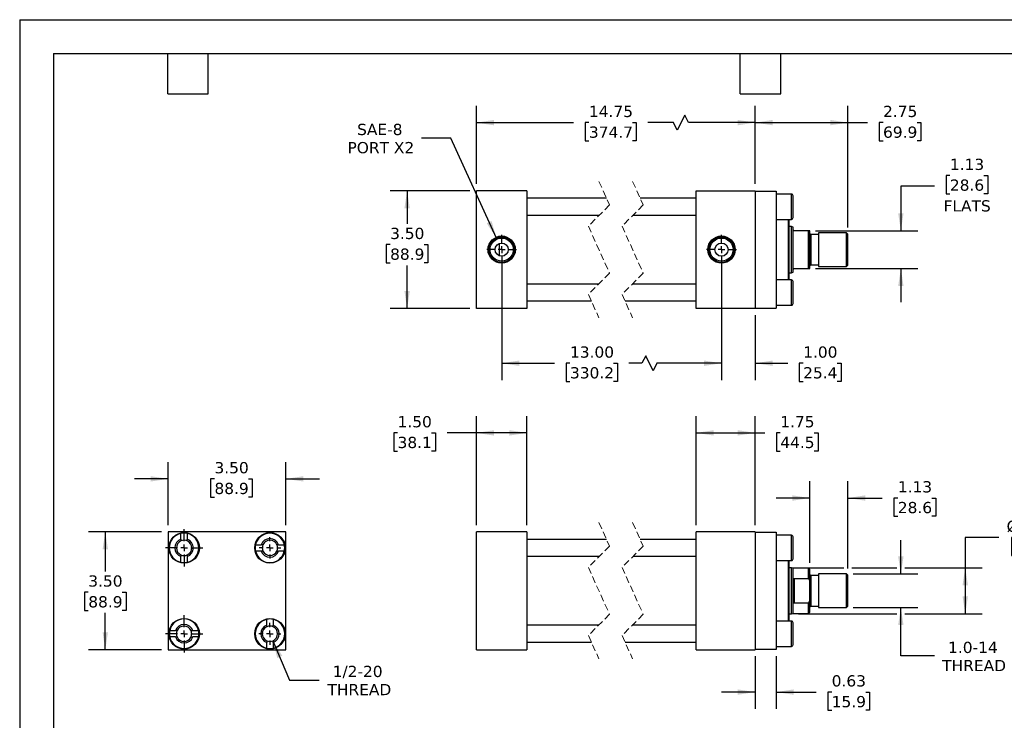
# Model space of a CAD drawing. Header units: inches. Extents: x 0 to 44, y 0 to 34.
# Tile 2 of 3: x 0 to 29.2, y 13.2 to 34. Entities that reach past the tile are written whole.
import ezdxf

# ---------------------------------------------------------------- set-up
doc = ezdxf.new("R2010")
doc.units = ezdxf.units.IN
doc.header["$LTSCALE"] = 4
doc.header["$MEASUREMENT"] = 0
for name, pattern in [('SLD-Center', [0.75, 0.6, -0.05, 0.05, -0.05]), ('SLD-Dashed', [0.075, 0.05, -0.025]), ('SLD-Solid', [0])]:
    doc.linetypes.add(name, pattern=pattern)
doc.layers.add('CENTER', color=40, linetype='SLD-Center')
doc.layers.add('DIMENSIONS', color=140, linetype='SLD-Solid', lineweight=25)
doc.layers.add('TEXT', color=140, linetype='SLD-Solid', lineweight=25)
doc.styles.add('SLDTEXTSTYLE0', font='VERDANA.TTF')
doc.dimstyles.new('SLDDIMSTYLE0', dxfattribs={"dimtxt": 0.339844, "dimasz": 0.52, "dimexe": 0, "dimexo": 0.0625, "dimgap": 0.084961, "dimtad": 0, "dimtih": 1, "dimtoh": 1, "dimrnd": 1e-09, "dimzin": 4, "dimdsep": 46, "dimtxsty": 'SLDTEXTSTYLE0', "dimsah": 1, "dimcen": 0.09, "dimadec": 0, "dimazin": 1, "dimtfac": 1, "dimtofl": 0, "dimtmove": 0, "dimatfit": 3, "dimfxl": 0, "dimfrac": 2, "dimtolj": 1, "dimtzin": 12, "dimarcsym": 0})
doc.dimstyles.new('SLDDIMSTYLE1', dxfattribs={"dimtxt": 0.339844, "dimasz": 0.52, "dimexe": 0, "dimexo": 0.0625, "dimgap": 0.084961, "dimtad": 0, "dimtih": 1, "dimtoh": 1, "dimrnd": 1e-09, "dimzin": 12, "dimdsep": 46, "dimtxsty": 'SLDTEXTSTYLE0', "dimsah": 1, "dimcen": 0.09, "dimadec": 0, "dimazin": 3, "dimtfac": 1, "dimtofl": 0, "dimtmove": 0, "dimatfit": 3, "dimfxl": 0, "dimfrac": 2, "dimtolj": 1, "dimtzin": 12, "dimarcsym": 0})
doc.dimstyles.new('SLDDIMSTYLE2', dxfattribs={"dimtxt": 0.339844, "dimasz": 0.52, "dimexe": 0, "dimexo": 0.0625, "dimgap": 0.084961, "dimtad": 0, "dimtih": 1, "dimtoh": 1, "dimrnd": 1e-09, "dimzin": 12, "dimdsep": 46, "dimtxsty": 'SLDTEXTSTYLE0', "dimsah": 1, "dimcen": 0.09, "dimadec": 0, "dimazin": 3, "dimtfac": 1, "dimtmove": 0, "dimatfit": 0, "dimfxl": 0, "dimfrac": 2, "dimtolj": 1, "dimtzin": 12, "dimarcsym": 0})
doc.dimstyles.new('SLDDIMSTYLE3', dxfattribs={"dimtxt": 0.339844, "dimasz": 0.52, "dimexe": 0, "dimexo": 0.0625, "dimgap": 0.084961, "dimtad": 0, "dimtih": 1, "dimtoh": 1, "dimrnd": 1e-09, "dimdsep": 46, "dimtxsty": 'SLDTEXTSTYLE0', "dimsah": 1, "dimcen": 0.09, "dimadec": 0, "dimazin": 2, "dimtfac": 1, "dimtmove": 0, "dimatfit": 0, "dimfxl": 0, "dimfrac": 2, "dimtolj": 1, "dimtzin": 12, "dimarcsym": 0})
doc.dimstyles.new('SLDDIMSTYLE4', dxfattribs={"dimtxt": 0.339844, "dimasz": 0.52, "dimexe": 0, "dimexo": 0.0625, "dimgap": 0.084961, "dimtad": 0, "dimtih": 1, "dimtoh": 1, "dimrnd": 1e-09, "dimzin": 4, "dimdsep": 46, "dimtxsty": 'SLDTEXTSTYLE0', "dimsah": 1, "dimcen": 0.09, "dimadec": 0, "dimazin": 1, "dimtfac": 1, "dimtmove": 0, "dimatfit": 0, "dimfxl": 0, "dimfrac": 2, "dimtolj": 1, "dimtzin": 12, "dimarcsym": 0})
doc.dimstyles.new('SLDDIMSTYLE5', dxfattribs={"dimtxt": 0.339844, "dimasz": 0.52, "dimexe": 0, "dimexo": 0.0625, "dimgap": 0.084961, "dimtad": 0, "dimtih": 1, "dimtoh": 1, "dimrnd": 1e-09, "dimzin": 12, "dimdsep": 46, "dimtxsty": 'SLDTEXTSTYLE0', "dimsah": 1, "dimcen": 0, "dimadec": 0, "dimazin": 3, "dimtfac": 1, "dimtofl": 0, "dimtmove": 0, "dimatfit": 3, "dimfxl": 0, "dimfrac": 2, "dimtolj": 1, "dimtzin": 12, "dimarcsym": 0})
doc.dimstyles.new('SLDDIMSTYLE6', dxfattribs={"dimtxt": 0.339844, "dimasz": 0.52, "dimexe": 0, "dimexo": 0.0625, "dimgap": 0.084961, "dimtad": 0, "dimtih": 1, "dimtoh": 1, "dimrnd": 1e-09, "dimzin": 12, "dimdsep": 46, "dimtxsty": 'SLDTEXTSTYLE0', "dimsah": 1, "dimcen": 0, "dimadec": 0, "dimazin": 3, "dimtfac": 1, "dimtofl": 0, "dimtmove": 0, "dimatfit": 3, "dimfxl": 0, "dimfrac": 2, "dimtolj": 1, "dimtzin": 12, "dimarcsym": 0})

# ---------------------------------------------------------------- blocks, each defined once
blk = doc.blocks.new('_D')
at = {"layer": 'DIMENSIONS'}
for p, q in [((13.563, 18.986), (13.563, 22.227)), ((15.063, 18.986), (15.063, 22.227)), ((11.222, 21.727), (11.108, 21.727)), ((11.108, 21.727), (11.108, 21.187)), ((12.232, 21.727), (12.346, 21.727)), ((12.346, 21.727), (12.346, 21.187)), ((13.563, 21.727), (12.692, 21.727)), ((15.063, 21.727), (13.563, 21.727)), ((11.108, 21.187), (11.222, 21.187)), ((12.346, 21.187), (12.232, 21.187))]:
    blk.add_line(p, q, dxfattribs=at)
for points in [[(13.563, 21.727), (14.083, 21.647), (14.083, 21.807)], [(15.063, 21.727), (14.543, 21.807), (14.543, 21.647)]]:
    blk.add_solid(points, dxfattribs=at)
at = {"layer": 'DIMENSIONS', "char_height": 0.3333, "attachment_point": 1, "style": 'SLDTEXTSTYLE0'}
for s, insert in [('1.50', (11.222, 22.226)), ('38.1', (11.222, 21.61))]:
    blk.add_mtext(s, dxfattribs=dict(at, insert=insert))
blk = doc.blocks.new('_D_1')
at = {"layer": 'DIMENSIONS'}
for p, q in [((20.091, 18.986), (20.091, 22.227)), ((21.841, 18.986), (21.841, 22.227)), ((20.091, 21.727), (21.841, 21.727)), ((21.841, 21.727), (22.125, 21.727)), ((22.586, 21.727), (22.471, 21.727)), ((22.471, 21.727), (22.471, 21.187)), ((23.595, 21.727), (23.71, 21.727)), ((23.71, 21.727), (23.71, 21.187)), ((22.471, 21.187), (22.586, 21.187)), ((23.71, 21.187), (23.595, 21.187))]:
    blk.add_line(p, q, dxfattribs=at)
for points in [[(20.091, 21.727), (20.611, 21.647), (20.611, 21.807)], [(21.841, 21.727), (21.321, 21.807), (21.321, 21.647)]]:
    blk.add_solid(points, dxfattribs=at)
at = {"layer": 'DIMENSIONS', "char_height": 0.3333, "attachment_point": 1, "style": 'SLDTEXTSTYLE0'}
for s, insert in [('1.75', (22.586, 22.226)), ('44.5', (22.586, 21.61))]:
    blk.add_mtext(s, dxfattribs=dict(at, insert=insert))
blk = doc.blocks.new('_D_2')
at = {"layer": 'DIMENSIONS'}
for p, q in [((23.467, 17.868), (23.467, 20.292)), ((24.592, 17.696), (24.592, 20.292)), ((23.467, 19.792), (22.467, 19.792)), ((24.592, 19.792), (25.616, 19.792)), ((26.077, 19.792), (25.963, 19.792)), ((25.963, 19.792), (25.963, 19.252)), ((27.087, 19.792), (27.201, 19.792)), ((27.201, 19.792), (27.201, 19.252)), ((25.963, 19.252), (26.077, 19.252)), ((27.201, 19.252), (27.087, 19.252))]:
    blk.add_line(p, q, dxfattribs=at)
for points in [[(23.467, 19.792), (22.947, 19.872), (22.947, 19.712)], [(24.592, 19.792), (25.112, 19.712), (25.112, 19.872)]]:
    blk.add_solid(points, dxfattribs=at)
at = {"layer": 'DIMENSIONS', "char_height": 0.3333, "attachment_point": 1, "style": 'SLDTEXTSTYLE0'}
for s, insert in [('1.13', (26.077, 20.292)), ('28.6', (26.077, 19.676))]:
    blk.add_mtext(s, dxfattribs=dict(at, insert=insert))
blk = doc.blocks.new('_D_3')
at = {"layer": 'DIMENSIONS'}
for p, q in [((26.167, 17.536), (26.167, 18.536)), ((24.753, 17.536), (26.667, 17.536)), ((24.753, 16.536), (26.667, 16.536)), ((26.167, 15.1), (26.167, 16.536)), ((27.167, 15.1), (26.167, 15.1))]:
    blk.add_line(p, q, dxfattribs=at)
for points in [[(26.167, 17.536), (26.247, 18.056), (26.087, 18.056)], [(26.167, 16.536), (26.087, 16.016), (26.247, 16.016)]]:
    blk.add_solid(points, dxfattribs=at)
at = {"layer": 'DIMENSIONS', "char_height": 0.3333, "attachment_point": 1, "style": 'SLDTEXTSTYLE0'}
for s, insert in [('1.0-14', (27.57, 15.523)), ('THREAD', (27.395, 14.983))]:
    blk.add_mtext(s, dxfattribs=dict(at, insert=insert))
blk = doc.blocks.new('_D_4')
at = {"layer": 'DIMENSIONS'}
for p, q in [((29.079, 18.622), (28.079, 18.622)), ((28.079, 18.622), (28.079, 17.723)), ((29.564, 18.622), (29.45, 18.622)), ((29.45, 18.622), (29.45, 18.082)), ((30.574, 18.622), (30.688, 18.622)), ((30.688, 18.622), (30.688, 18.082)), ((29.45, 18.082), (29.564, 18.082)), ((30.688, 18.082), (30.574, 18.082)), ((23.123, 17.723), (24.472, 17.723)), ((24.712, 17.723), (26.047, 17.723)), ((26.287, 17.723), (28.579, 17.723)), ((28.079, 17.723), (28.079, 16.348)), ((23.123, 16.348), (26.047, 16.348)), ((26.287, 16.348), (28.579, 16.348))]:
    blk.add_line(p, q, dxfattribs=at)
for points in [[(28.079, 17.723), (27.999, 17.203), (28.159, 17.203)], [(28.079, 16.348), (28.159, 16.868), (27.999, 16.868)]]:
    blk.add_solid(points, dxfattribs=at)
at = {"layer": 'DIMENSIONS', "char_height": 0.3333, "attachment_point": 1, "style": 'SLDTEXTSTYLE0'}
for s, insert in [('%%c', (29.307, 19.121)), ('1.38', (29.821, 19.121)), ('34.9', (29.564, 18.505))]:
    blk.add_mtext(s, dxfattribs=dict(at, insert=insert))
blk = doc.blocks.new('_D_5')
at = {"layer": 'DIMENSIONS'}
for p, q in [((21.841, 15.096), (21.841, 13.528)), ((22.466, 15.096), (22.466, 13.528)), ((21.841, 14.028), (20.841, 14.028)), ((22.466, 14.028), (23.653, 14.028)), ((24.113, 14.028), (23.999, 14.028)), ((23.999, 14.028), (23.999, 13.488)), ((25.123, 14.028), (25.237, 14.028)), ((25.237, 14.028), (25.237, 13.488)), ((23.999, 13.488), (24.113, 13.488)), ((25.237, 13.488), (25.123, 13.488))]:
    blk.add_line(p, q, dxfattribs=at)
for points in [[(21.841, 14.028), (21.321, 14.108), (21.321, 13.948)], [(22.466, 14.028), (22.986, 13.948), (22.986, 14.108)]]:
    blk.add_solid(points, dxfattribs=at)
at = {"layer": 'DIMENSIONS', "char_height": 0.3333, "attachment_point": 1, "style": 'SLDTEXTSTYLE0'}
for s, insert in [('0.63', (24.113, 14.528)), ('15.9', (24.113, 13.911))]:
    blk.add_mtext(s, dxfattribs=dict(at, insert=insert))
blk = doc.blocks.new('_D_8')
at = {"layer": 'DIMENSIONS'}
for p, q in [((4.407, 18.986), (4.407, 20.861)), ((7.907, 18.986), (7.907, 20.861)), ((4.407, 20.361), (3.407, 20.361)), ((5.784, 20.361), (5.67, 20.361)), ((5.67, 20.361), (5.67, 19.82)), ((6.794, 20.361), (6.908, 20.361)), ((6.908, 20.361), (6.908, 19.82)), ((7.907, 20.361), (8.907, 20.361)), ((5.67, 19.82), (5.784, 19.82)), ((6.908, 19.82), (6.794, 19.82))]:
    blk.add_line(p, q, dxfattribs=at)
for points in [[(4.407, 20.361), (3.887, 20.441), (3.887, 20.281)], [(7.907, 20.361), (8.427, 20.281), (8.427, 20.441)]]:
    blk.add_solid(points, dxfattribs=at)
at = {"layer": 'DIMENSIONS', "char_height": 0.3333, "attachment_point": 1, "style": 'SLDTEXTSTYLE0'}
for s, insert in [('3.50', (5.784, 20.86)), ('88.9', (5.784, 20.244))]:
    blk.add_mtext(s, dxfattribs=dict(at, insert=insert))
blk = doc.blocks.new('_D_9')
at = {"layer": 'DIMENSIONS'}
for p, q in [((4.207, 18.786), (2.042, 18.786)), ((2.542, 18.786), (2.542, 17.61)), ((2.037, 16.994), (1.923, 16.994)), ((1.923, 16.994), (1.923, 16.454)), ((3.047, 16.994), (3.161, 16.994)), ((3.161, 16.994), (3.161, 16.454)), ((1.923, 16.454), (2.037, 16.454)), ((2.542, 15.286), (2.542, 16.378)), ((3.161, 16.454), (3.047, 16.454)), ((4.207, 15.286), (2.042, 15.286))]:
    blk.add_line(p, q, dxfattribs=at)
for points in [[(2.542, 18.786), (2.462, 18.266), (2.622, 18.266)], [(2.542, 15.286), (2.622, 15.806), (2.462, 15.806)]]:
    blk.add_solid(points, dxfattribs=at)
at = {"layer": 'DIMENSIONS', "char_height": 0.3333, "attachment_point": 1, "style": 'SLDTEXTSTYLE0'}
for s, insert in [('3.50', (2.037, 17.494)), ('88.9', (2.037, 16.877))]:
    blk.add_mtext(s, dxfattribs=dict(at, insert=insert))
blk = doc.blocks.new('_D_10')
at = {"layer": 'DIMENSIONS'}
for p, q in [((7.52, 15.552), (8.015, 14.385)), ((8.015, 14.385), (8.89, 14.385))]:
    blk.add_line(p, q, dxfattribs=at)
blk.add_solid([(7.52, 15.552), (7.649, 15.042), (7.797, 15.105)], dxfattribs=at)
at = {"layer": 'DIMENSIONS', "char_height": 0.3333, "attachment_point": 1, "style": 'SLDTEXTSTYLE0'}
for s, insert in [('1/2-20', (9.294, 14.809)), ('THREAD', (9.14, 14.269))]:
    blk.add_mtext(s, dxfattribs=dict(at, insert=insert))
blk = doc.blocks.new('SW_CENTERMARKSYMBOL_0')
at = {"layer": 'CENTER', "color": 0}
for p, q in [((0, 0.2), (0, 0.31875)), ((-0.2, 0), (-0.31875, 0)), ((0, 0), (-0.1, 0)), ((0, 0), (0, 0.1)), ((0, 0), (0, -0.1)), ((0, 0), (0.1, 0)), ((0.2, 0), (0.31875, 0)), ((0, -0.2), (0, -0.31875))]:
    blk.add_line(p, q, dxfattribs=at)
blk = doc.blocks.new('SW_CENTERMARKSYMBOL_1')
at = {"layer": 'CENTER', "color": 0}
for p, q in [((0, 0.2), (0, 0.553)), ((-0.2, 0), (-0.553, 0)), ((0, 0), (-0.1, 0)), ((0, 0), (0, 0.1)), ((0, 0), (0, -0.1)), ((0, 0), (0.1, 0)), ((0.2, 0), (0.553, 0)), ((0, -0.2), (0, -0.553))]:
    blk.add_line(p, q, dxfattribs=at)
blk = doc.blocks.new('SW_CENTERMARKSYMBOL_2')
at = {"layer": 'CENTER', "color": 0}
for p, q in [((0, 0.2), (0, 0.553)), ((-0.2, 0), (-0.553, 0)), ((0, 0), (-0.1, 0)), ((0, 0), (0, 0.1)), ((0, 0), (0, -0.1)), ((0, 0), (0.1, 0)), ((0.2, 0), (0.553, 0)), ((0, -0.2), (0, -0.553))]:
    blk.add_line(p, q, dxfattribs=at)
blk = doc.blocks.new('SW_CENTERMARKSYMBOL_3')
at = {"layer": 'CENTER', "color": 0}
for p, q in [((0, 0.2), (0, 0.32655)), ((-0.2, 0), (-0.32655, 0)), ((0, 0), (-0.1, 0)), ((0, 0), (0, 0.1)), ((0, 0), (0, -0.1)), ((0, 0), (0.1, 0)), ((0.2, 0), (0.32655, 0)), ((0, -0.2), (0, -0.32655))]:
    blk.add_line(p, q, dxfattribs=at)
blk = doc.blocks.new('_D_11')
at = {"layer": 'DIMENSIONS'}
for p, q in [((13.563, 29.12), (13.563, 31.443)), ((21.841, 29.12), (21.841, 31.443)), ((19.749, 31.166), (19.527, 30.721)), ((19.86, 30.943), (19.749, 31.166)), ((13.563, 30.943), (16.443, 30.943)), ((16.904, 30.943), (16.79, 30.943)), ((16.79, 30.943), (16.79, 30.403)), ((18.196, 30.943), (18.31, 30.943)), ((18.31, 30.943), (18.31, 30.403)), ((19.416, 30.943), (18.657, 30.943)), ((19.527, 30.721), (19.416, 30.943)), ((21.841, 30.943), (19.86, 30.943)), ((16.79, 30.403), (16.904, 30.403)), ((18.31, 30.403), (18.196, 30.403))]:
    blk.add_line(p, q, dxfattribs=at)
for points in [[(13.563, 30.943), (14.083, 30.863), (14.083, 31.023)], [(21.841, 30.943), (21.321, 31.023), (21.321, 30.863)]]:
    blk.add_solid(points, dxfattribs=at)
at = {"layer": 'DIMENSIONS', "char_height": 0.3333, "attachment_point": 1, "style": 'SLDTEXTSTYLE0'}
for s, insert in [('14.75', (16.904, 31.443)), ('374.7', (16.904, 30.827))]:
    blk.add_mtext(s, dxfattribs=dict(at, insert=insert))
blk = doc.blocks.new('_D_12')
at = {"layer": 'DIMENSIONS'}
for p, q in [((21.841, 29.12), (21.841, 31.443)), ((24.592, 27.83), (24.592, 31.443)), ((21.841, 30.943), (24.592, 30.943)), ((24.592, 30.943), (25.178, 30.943)), ((25.638, 30.943), (25.524, 30.943)), ((25.524, 30.943), (25.524, 30.403)), ((26.648, 30.943), (26.762, 30.943)), ((26.762, 30.943), (26.762, 30.403)), ((25.524, 30.403), (25.638, 30.403)), ((26.762, 30.403), (26.648, 30.403))]:
    blk.add_line(p, q, dxfattribs=at)
for points in [[(21.841, 30.943), (22.361, 30.863), (22.361, 31.023)], [(24.592, 30.943), (24.072, 31.023), (24.072, 30.863)]]:
    blk.add_solid(points, dxfattribs=at)
at = {"layer": 'DIMENSIONS', "char_height": 0.3333, "attachment_point": 1, "style": 'SLDTEXTSTYLE0'}
for s, insert in [('2.75', (25.638, 31.443)), ('69.9', (25.638, 30.827))]:
    blk.add_mtext(s, dxfattribs=dict(at, insert=insert))
blk = doc.blocks.new('_D_13')
at = {"layer": 'DIMENSIONS'}
for p, q in [((27.623, 29.37), (27.509, 29.37)), ((27.509, 29.37), (27.509, 28.83)), ((28.633, 29.37), (28.747, 29.37)), ((28.747, 29.37), (28.747, 28.83)), ((27.167, 29.052), (26.167, 29.052)), ((26.167, 29.052), (26.167, 27.732)), ((27.509, 28.83), (27.623, 28.83)), ((28.747, 28.83), (28.633, 28.83)), ((23.628, 27.732), (26.667, 27.732)), ((23.628, 26.607), (26.667, 26.607)), ((26.167, 26.607), (26.167, 25.607))]:
    blk.add_line(p, q, dxfattribs=at)
for points in [[(26.167, 27.732), (26.247, 28.252), (26.087, 28.252)], [(26.167, 26.607), (26.087, 26.087), (26.247, 26.087)]]:
    blk.add_solid(points, dxfattribs=at)
at = {"layer": 'DIMENSIONS', "char_height": 0.3333, "attachment_point": 1, "style": 'SLDTEXTSTYLE0'}
for s, insert in [('1.13', (27.623, 29.87)), ('28.6', (27.623, 29.254)), ('FLATS', (27.436, 28.637))]:
    blk.add_mtext(s, dxfattribs=dict(at, insert=insert))
blk = doc.blocks.new('_D_14')
at = {"layer": 'DIMENSIONS'}
for p, q in [((14.313, 26.97), (14.313, 23.296)), ((20.841, 26.97), (20.841, 23.296)), ((18.591, 24.018), (18.48, 23.796)), ((18.813, 23.573), (18.591, 24.018)), ((14.313, 23.796), (15.881, 23.796)), ((16.341, 23.796), (16.227, 23.796)), ((16.227, 23.796), (16.227, 23.255)), ((17.634, 23.796), (17.748, 23.796)), ((17.748, 23.796), (17.748, 23.255)), ((18.48, 23.796), (18.094, 23.796)), ((18.924, 23.796), (18.813, 23.573)), ((20.841, 23.796), (18.924, 23.796)), ((16.227, 23.255), (16.341, 23.255)), ((17.748, 23.255), (17.634, 23.255))]:
    blk.add_line(p, q, dxfattribs=at)
for points in [[(14.313, 23.796), (14.833, 23.716), (14.833, 23.876)], [(20.841, 23.796), (20.321, 23.876), (20.321, 23.716)]]:
    blk.add_solid(points, dxfattribs=at)
at = {"layer": 'DIMENSIONS', "char_height": 0.3333, "attachment_point": 1, "style": 'SLDTEXTSTYLE0'}
for s, insert in [('13.00', (16.341, 24.295)), ('330.2', (16.341, 23.679))]:
    blk.add_mtext(s, dxfattribs=dict(at, insert=insert))
blk = doc.blocks.new('_D_15')
at = {"layer": 'DIMENSIONS'}
for p, q in [((20.841, 26.97), (20.841, 23.296)), ((21.841, 25.22), (21.841, 23.296)), ((20.841, 23.796), (19.841, 23.796)), ((21.841, 23.796), (22.806, 23.796)), ((23.266, 23.796), (23.152, 23.796)), ((23.152, 23.796), (23.152, 23.255)), ((24.276, 23.796), (24.39, 23.796)), ((24.39, 23.796), (24.39, 23.255)), ((23.152, 23.255), (23.266, 23.255)), ((24.39, 23.255), (24.276, 23.255))]:
    blk.add_line(p, q, dxfattribs=at)
for points in [[(20.841, 23.796), (20.321, 23.876), (20.321, 23.716)], [(21.841, 23.796), (22.361, 23.716), (22.361, 23.876)]]:
    blk.add_solid(points, dxfattribs=at)
at = {"layer": 'DIMENSIONS', "char_height": 0.3333, "attachment_point": 1, "style": 'SLDTEXTSTYLE0'}
for s, insert in [('1.00', (23.266, 24.295)), ('25.4', (23.266, 23.679))]:
    blk.add_mtext(s, dxfattribs=dict(at, insert=insert))
blk = doc.blocks.new('_D_16')
at = {"layer": 'DIMENSIONS'}
for p, q in [((13.363, 28.92), (11.005, 28.92)), ((11.505, 28.92), (11.505, 27.936)), ((11, 27.32), (10.886, 27.32)), ((10.886, 27.32), (10.886, 26.78)), ((12.01, 27.32), (12.124, 27.32)), ((12.124, 27.32), (12.124, 26.78)), ((10.886, 26.78), (11, 26.78)), ((11.505, 25.42), (11.505, 26.703)), ((12.124, 26.78), (12.01, 26.78)), ((13.363, 25.42), (11.005, 25.42))]:
    blk.add_line(p, q, dxfattribs=at)
for points in [[(11.505, 28.92), (11.425, 28.4), (11.585, 28.4)], [(11.505, 25.42), (11.585, 25.94), (11.425, 25.94)]]:
    blk.add_solid(points, dxfattribs=at)
at = {"layer": 'DIMENSIONS', "char_height": 0.3333, "attachment_point": 1, "style": 'SLDTEXTSTYLE0'}
for s, insert in [('3.50', (11, 27.819)), ('88.9', (11, 27.203))]:
    blk.add_mtext(s, dxfattribs=dict(at, insert=insert))
blk = doc.blocks.new('_D_17')
at = {"layer": 'DIMENSIONS'}
for p, q in [((12.803, 30.484), (11.928, 30.484)), ((14.156, 27.514), (12.803, 30.484))]:
    blk.add_line(p, q, dxfattribs=at)
blk.add_solid([(14.156, 27.514), (14.013, 28.021), (13.868, 27.954)], dxfattribs=at)
at = {"layer": 'DIMENSIONS', "char_height": 0.3333, "attachment_point": 1, "style": 'SLDTEXTSTYLE0'}
for s, insert in [('SAE-8', (10.02, 30.907)), ('PORT X2', (9.734, 30.367))]:
    blk.add_mtext(s, dxfattribs=dict(at, insert=insert))
blk = doc.blocks.new('SW_CENTERMARKSYMBOL_4')
at = {"layer": 'CENTER', "color": 0}
for p, q in [((0, 0.2), (0, 0.444)), ((-0.2, 0), (-0.444, 0)), ((0, 0), (-0.1, 0)), ((0, 0), (0, 0.1)), ((0, 0), (0, -0.1)), ((0, 0), (0.1, 0)), ((0.2, 0), (0.444, 0)), ((0, -0.2), (0, -0.444))]:
    blk.add_line(p, q, dxfattribs=at)
blk = doc.blocks.new('SW_CENTERMARKSYMBOL_5')
at = {"layer": 'CENTER', "color": 0}
for p, q in [((0, 0.2), (0, 0.444)), ((-0.2, 0), (-0.444, 0)), ((0, 0), (-0.1, 0)), ((0, 0), (0, 0.1)), ((0, 0), (0, -0.1)), ((0, 0), (0.1, 0)), ((0.2, 0), (0.444, 0)), ((0, -0.2), (0, -0.444))]:
    blk.add_line(p, q, dxfattribs=at)

msp = doc.modelspace()

# ---------------------------------------------------------------- linework, layer by layer
at = {"color": 7, "linetype": 'SLD-Solid'}
for q in [(0, 0), (44, 34)]:
    msp.add_line((0, 34), q, dxfattribs=at)
at = {"color": 7, "linetype": 'SLD-Dashed', "lineweight": 18}
for p, q in [((17.202, 29.195), (17.517, 28.497)), ((18.202, 29.195), (18.517, 28.497)), ((17.517, 28.497), (16.887, 27.867)), ((18.517, 28.497), (17.887, 27.867)), ((16.887, 27.867), (17.517, 26.472)), ((17.887, 27.867), (18.517, 26.472)), ((17.517, 26.472), (16.887, 25.842)), ((18.517, 26.472), (17.887, 25.842)), ((16.887, 25.842), (17.202, 25.145)), ((17.887, 25.842), (18.202, 25.145)), ((17.202, 19.061), (17.517, 18.363)), ((18.202, 19.061), (18.517, 18.363)), ((17.517, 18.363), (16.887, 17.733)), ((18.517, 18.363), (17.887, 17.733)), ((16.887, 17.733), (17.517, 16.338)), ((17.887, 17.733), (18.517, 16.338)), ((17.517, 16.338), (16.887, 15.708)), ((18.517, 16.338), (17.887, 15.708)), ((16.887, 15.708), (17.202, 15.011)), ((17.887, 15.708), (18.202, 15.011))]:
    msp.add_line(p, q, dxfattribs=at)
for p, q in [((13.563, 25.42), (13.563, 28.92)), ((15.063, 28.92), (13.563, 28.92)), ((15.063, 28.92), (15.063, 25.42)), ((17.428, 28.695), (15.063, 28.695)), ((20.091, 28.695), (18.428, 28.695)), ((20.091, 25.42), (20.091, 28.92)), ((20.091, 28.92), (21.841, 28.92)), ((21.841, 28.92), (21.841, 25.42)), ((21.841, 28.91), (22.466, 28.91)), ((22.466, 28.91), (22.466, 25.43)), ((22.916, 28.82), (22.466, 28.82)), ((22.916, 28.445), (22.916, 28.82)), ((22.966, 28.12), (22.966, 28.77)), ((22.916, 28.07), (22.916, 28.445)), ((15.063, 28.195), (17.214, 28.195)), ((18.214, 28.195), (20.091, 28.195)), ((22.466, 28.07), (22.916, 28.07)), ((22.828, 26.27), (22.828, 28.07)), ((22.848, 27.17), (22.848, 28.07)), ((22.923, 27.857), (22.848, 27.857)), ((22.967, 27.841), (22.923, 27.857)), ((22.923, 26.482), (22.923, 27.857)), ((22.967, 27.763), (22.967, 27.841)), ((22.967, 26.576), (22.967, 27.763)), ((23.428, 27.732), (22.998, 27.732)), ((23.428, 26.607), (23.428, 27.732)), ((23.467, 27.732), (23.428, 27.732)), ((23.467, 26.607), (23.467, 27.732)), ((23.717, 27.621), (23.498, 27.621)), ((23.498, 27.621), (23.498, 26.718)), ((24.553, 27.67), (23.717, 27.67)), ((23.717, 27.67), (23.717, 26.67)), ((24.592, 27.63), (24.553, 27.67)), ((24.553, 26.67), (24.553, 27.67)), ((24.592, 26.709), (24.592, 27.63)), ((14.251, 26.984), (14.251, 27.355)), ((22.848, 26.27), (22.848, 27.17)), ((23.498, 26.718), (23.717, 26.718)), ((23.717, 26.67), (24.553, 26.67)), ((24.553, 26.67), (24.592, 26.709)), ((22.848, 26.482), (22.923, 26.482)), ((22.923, 26.482), (22.967, 26.498)), ((22.967, 26.498), (22.967, 26.576)), ((22.998, 26.607), (23.428, 26.607)), ((23.428, 26.607), (23.467, 26.607)), ((17.189, 26.145), (15.063, 26.145)), ((20.091, 26.145), (18.189, 26.145)), ((22.916, 26.27), (22.466, 26.27)), ((22.916, 25.52), (22.916, 26.27)), ((22.966, 25.895), (22.966, 26.22)), ((22.966, 25.57), (22.966, 25.895)), ((15.063, 25.645), (16.976, 25.645)), ((17.976, 25.645), (20.091, 25.645)), ((22.466, 25.52), (22.916, 25.52)), ((15.063, 25.42), (13.563, 25.42)), ((21.841, 25.42), (20.091, 25.42)), ((21.841, 25.43), (22.466, 25.43)), ((7.907, 18.786), (4.407, 18.786)), ((4.407, 18.786), (4.407, 15.286)), ((4.788, 18.569), (4.788, 18.738)), ((4.975, 18.738), (4.975, 18.569)), ((7.907, 15.286), (7.907, 18.786)), ((15.063, 18.786), (13.563, 18.786)), ((13.563, 15.286), (13.563, 18.786)), ((15.063, 18.786), (15.063, 15.286)), ((21.841, 18.786), (20.091, 18.786)), ((20.091, 15.286), (20.091, 18.786)), ((21.841, 18.786), (21.841, 15.286)), ((21.841, 18.776), (22.466, 18.776)), ((22.466, 18.776), (22.466, 15.296)), ((17.428, 18.561), (15.063, 18.561)), ((20.091, 18.561), (18.428, 18.561)), ((22.916, 18.686), (22.466, 18.686)), ((22.916, 18.311), (22.916, 18.686)), ((22.966, 17.986), (22.966, 18.636)), ((7.004, 18.404), (7.173, 18.404)), ((7.173, 18.217), (7.004, 18.217)), ((7.69, 18.404), (7.859, 18.404)), ((7.859, 18.217), (7.69, 18.217)), ((22.916, 17.936), (22.916, 18.311)), ((4.788, 17.883), (4.788, 18.052)), ((4.975, 18.052), (4.975, 17.883)), ((15.063, 18.061), (17.214, 18.061)), ((18.214, 18.061), (20.091, 18.061)), ((22.466, 17.936), (22.916, 17.936)), ((22.828, 16.136), (22.828, 17.936)), ((22.848, 16.136), (22.848, 17.936)), ((22.923, 17.723), (22.848, 17.723)), ((22.967, 17.707), (22.923, 17.723)), ((22.923, 17.036), (22.923, 17.723)), ((23.428, 17.707), (22.967, 17.707)), ((22.967, 17.349), (22.967, 17.707)), ((23.467, 17.668), (23.428, 17.707)), ((23.428, 17.402), (23.428, 17.707)), ((23.467, 17.324), (23.467, 17.668)), ((22.967, 16.722), (22.967, 17.349)), ((22.998, 17.402), (22.998, 16.669)), ((22.998, 17.402), (23.428, 17.402)), ((23.428, 17.402), (23.467, 17.324)), ((23.467, 16.747), (23.467, 17.324)), ((23.717, 17.487), (23.498, 17.487)), ((23.498, 17.487), (23.498, 17.036)), ((24.553, 17.536), (23.717, 17.536)), ((23.717, 17.536), (23.717, 17.036)), ((24.592, 17.496), (24.553, 17.536)), ((24.553, 17.036), (24.553, 17.536)), ((24.592, 17.036), (24.592, 17.496)), ((22.923, 16.348), (22.923, 17.036)), ((23.498, 17.036), (23.498, 16.584)), ((23.717, 17.036), (23.717, 16.536)), ((24.553, 16.536), (24.553, 17.036)), ((24.592, 16.575), (24.592, 17.036)), ((22.967, 16.364), (22.967, 16.722)), ((23.428, 16.669), (22.998, 16.669)), ((23.428, 16.669), (23.467, 16.747)), ((23.428, 16.364), (23.428, 16.669)), ((23.467, 16.404), (23.467, 16.747)), ((23.428, 16.364), (23.467, 16.404)), ((23.498, 16.584), (23.717, 16.584)), ((23.717, 16.536), (24.553, 16.536)), ((24.553, 16.536), (24.592, 16.575)), ((7.338, 16.019), (7.338, 16.188)), ((7.525, 16.188), (7.525, 16.019)), ((22.916, 16.136), (22.466, 16.136)), ((22.848, 16.348), (22.923, 16.348)), ((22.916, 15.386), (22.916, 16.136)), ((22.923, 16.348), (22.967, 16.364)), ((22.966, 15.761), (22.966, 16.086)), ((22.967, 16.364), (23.428, 16.364)), ((4.454, 15.854), (4.623, 15.854)), ((5.14, 15.854), (5.309, 15.854)), ((17.189, 16.011), (15.063, 16.011)), ((20.091, 16.011), (18.189, 16.011)), ((4.623, 15.667), (4.454, 15.667)), ((5.309, 15.667), (5.14, 15.667)), ((7.338, 15.333), (7.338, 15.502)), ((7.525, 15.502), (7.525, 15.333)), ((15.063, 15.511), (16.976, 15.511)), ((17.976, 15.511), (20.091, 15.511)), ((22.966, 15.436), (22.966, 15.761)), ((4.407, 15.286), (7.907, 15.286)), ((13.563, 15.286), (15.063, 15.286)), ((20.091, 15.286), (21.841, 15.286)), ((22.466, 15.296), (21.841, 15.296)), ((22.466, 15.386), (22.916, 15.386))]:
    msp.add_line(p, q)
for centre, radius in [((14.313, 27.17), 0.405), ((14.313, 27.17), 0.379), ((14.313, 27.17), 0.344), ((20.841, 27.17), 0.405), ((20.841, 27.17), 0.379), ((20.841, 27.17), 0.344), ((14.313, 27.17), 0.195), ((20.841, 27.17), 0.195), ((4.882, 18.311), 0.453), ((7.432, 18.311), 0.453), ((4.882, 15.761), 0.453), ((7.432, 15.761), 0.453)]:
    msp.add_circle(centre, radius)
for centre, radius, start, end in [((22.916, 28.77), 0.05, 0.0002, 90.0003), ((22.916, 28.12), 0.05, 269.9997, 359.9998), ((23.498, 27.652), 0.0313, 180.0004, 270), ((23.498, 26.687), 0.0313, 90, 179.9996), ((22.916, 26.22), 0.05, 0.0002, 90.0003), ((22.916, 25.57), 0.05, 269.9997, 359.9998), ((4.882, 18.311), 0.438, 102.3736, 257.6264), ((4.882, 18.311), 0.437, 77.6264, 102.3736), ((4.882, 18.311), 0.438, 282.3736, 77.6264), ((7.432, 18.311), 0.438, 12.3736, 167.6264), ((4.882, 18.311), 0.275, 109.9323, 250.0677), ((4.882, 18.311), 0.227, 114.4448, 245.5552), ((4.882, 18.311), 0.227, 65.5552, 114.4448), ((4.882, 18.311), 0.275, 289.9323, 70.0677), ((4.882, 18.311), 0.227, 294.4448, 65.5552), ((7.432, 18.311), 0.275, 19.9323, 160.0677), ((7.432, 18.311), 0.227, 24.4448, 155.5552), ((22.916, 18.636), 0.05, 0.0002, 90.0003), ((7.432, 18.311), 0.438, 167.6264, 192.3736), ((7.432, 18.311), 0.437, 192.3736, 347.6264), ((7.432, 18.311), 0.275, 199.9323, 340.0677), ((7.432, 18.311), 0.227, 155.5552, 204.4448), ((7.432, 18.311), 0.227, 204.4448, 335.5552), ((7.432, 18.311), 0.227, 335.5552, 24.4448), ((7.432, 18.311), 0.437, 347.6264, 12.3736), ((4.882, 18.311), 0.227, 245.5552, 294.4448), ((4.882, 18.311), 0.438, 257.6264, 282.3736), ((22.916, 17.986), 0.05, 269.9997, 359.9998), ((23.498, 17.518), 0.0313, 180.0004, 270), ((23.498, 16.553), 0.0313, 90, 179.9996), ((4.882, 15.761), 0.438, 12.3736, 167.6264), ((7.432, 15.761), 0.437, 102.3736, 257.6264), ((7.432, 15.761), 0.438, 77.6264, 102.3736), ((7.432, 15.761), 0.438, 282.3736, 77.6264), ((22.916, 16.086), 0.05, 0.0002, 90.0003), ((4.882, 15.761), 0.438, 167.6264, 192.3736), ((4.882, 15.761), 0.275, 19.9323, 160.0677), ((4.882, 15.761), 0.227, 155.5552, 204.4448), ((4.882, 15.761), 0.227, 24.4448, 155.5552), ((4.882, 15.761), 0.227, 335.5552, 24.4448), ((4.882, 15.761), 0.438, 347.6264, 12.3736), ((7.432, 15.761), 0.275, 109.9323, 250.0677), ((7.432, 15.761), 0.227, 114.4448, 245.5552), ((7.432, 15.761), 0.227, 65.5552, 114.4448), ((7.432, 15.761), 0.275, 289.9323, 70.0677), ((7.432, 15.761), 0.227, 294.4448, 65.5552), ((4.882, 15.761), 0.438, 192.3736, 347.6264), ((4.882, 15.761), 0.275, 199.9323, 340.0677), ((4.882, 15.761), 0.227, 204.4448, 335.5552), ((7.432, 15.761), 0.227, 245.5552, 294.4448), ((7.432, 15.761), 0.437, 257.6264, 282.3736), ((22.916, 15.436), 0.05, 269.9997, 359.9998)]:
    msp.add_arc(centre, radius, start, end)
for points, knots in [([(22.998, 27.732), (22.996, 27.732), (22.992, 27.732), (22.986, 27.734), (22.979, 27.738), (22.97, 27.747), (22.967, 27.756), (22.967, 27.763), (22.967, 27.763)], [0, 0, 0, 0, 0.122728, 0.236219, 0.400655, 0.625869, 0.957038, 1, 1, 1, 1]), ([(22.967, 26.576), (22.968, 26.581), (22.969, 26.589), (22.975, 26.598), (22.982, 26.603), (22.988, 26.606), (22.994, 26.607), (22.997, 26.607), (22.998, 26.607)], [0, 0, 0, 0, 0.322421, 0.477166, 0.661268, 0.794622, 0.922287, 1, 1, 1, 1]), ([(22.967, 17.349), (22.968, 17.359), (22.968, 17.372), (22.975, 17.387), (22.981, 17.395), (22.988, 17.4), (22.994, 17.402), (22.997, 17.402), (22.998, 17.402)], [0, 0, 0, 0, 0.408026, 0.572058, 0.740903, 0.848434, 0.943703, 1, 1, 1, 1]), ([(22.998, 16.669), (22.996, 16.669), (22.992, 16.67), (22.986, 16.673), (22.978, 16.679), (22.97, 16.695), (22.967, 16.71), (22.967, 16.721), (22.967, 16.722)], [0, 0, 0, 0, 0.089237, 0.175511, 0.312834, 0.534787, 0.941723, 1, 1, 1, 1])]:
    msp.add_open_spline(points, degree=3, knots=knots)
for points in [[(4.788, 18.569), (4.788, 18.552), (4.788, 18.535), (4.788, 18.517)], [(4.975, 18.517), (4.975, 18.535), (4.975, 18.552), (4.975, 18.569)], [(7.225, 18.404), (7.208, 18.404), (7.19, 18.404), (7.173, 18.404)], [(7.225, 18.217), (7.208, 18.217), (7.19, 18.217), (7.173, 18.217)], [(7.69, 18.404), (7.673, 18.404), (7.655, 18.404), (7.638, 18.404)], [(7.638, 18.217), (7.655, 18.217), (7.673, 18.217), (7.69, 18.217)], [(4.788, 18.104), (4.788, 18.087), (4.788, 18.07), (4.788, 18.052)], [(4.975, 18.104), (4.975, 18.087), (4.975, 18.07), (4.975, 18.052)], [(4.675, 15.854), (4.658, 15.854), (4.64, 15.854), (4.623, 15.854)], [(5.088, 15.854), (5.105, 15.854), (5.123, 15.854), (5.14, 15.854)], [(7.338, 15.967), (7.338, 15.985), (7.338, 16.002), (7.338, 16.019)], [(7.525, 15.967), (7.525, 15.985), (7.525, 16.002), (7.525, 16.019)], [(4.623, 15.667), (4.64, 15.667), (4.658, 15.667), (4.675, 15.667)], [(5.088, 15.667), (5.105, 15.667), (5.123, 15.667), (5.14, 15.667)], [(7.338, 15.554), (7.338, 15.537), (7.338, 15.52), (7.338, 15.502)], [(7.525, 15.502), (7.525, 15.52), (7.525, 15.537), (7.525, 15.554)]]:
    msp.add_open_spline(points, degree=3)
at = {"layer": 'TEXT'}
for p, q in [((1, 33), (43, 33)), ((1, 33), (1, 1)), ((4.4, 31.8), (4.4, 33)), ((5.6, 31.8), (5.6, 33)), ((21.4, 31.8), (21.4, 33)), ((22.6, 31.8), (22.6, 33)), ((4.4, 31.8), (5.6, 31.8)), ((21.4, 31.8), (22.6, 31.8))]:
    msp.add_line(p, q, dxfattribs=at)

# ---------------------------------------------------------------- block references
at = {"layer": 'CENTER'}
for name, p in [('SW_CENTERMARKSYMBOL_4', (14.313, 27.17)), ('SW_CENTERMARKSYMBOL_5', (20.841, 27.17)), ('SW_CENTERMARKSYMBOL_2', (4.882, 18.311)), ('SW_CENTERMARKSYMBOL_0', (7.432, 18.311)), ('SW_CENTERMARKSYMBOL_1', (4.882, 15.761)), ('SW_CENTERMARKSYMBOL_3', (7.432, 15.761))]:
    msp.add_blockref(name, p, dxfattribs=at)

# ---------------------------------------------------------------- dimensions: what is measured, and where the dimension line sits
at = {"layer": 'DIMENSIONS'}
for base, p1, p2, text, dimstyle, picture, middle in [((21.841, 30.943), (13.563, 28.92), (21.841, 28.92), '14.75', 'SLDDIMSTYLE1', '_D_11', (17.55, 30.943)), ((20.841, 23.796), (14.313, 27.17), (20.841, 27.17), '13.00', 'SLDDIMSTYLE0', '_D_14', (16.988, 23.796))]:
    dim = msp.add_linear_dim(base=base, p1=p1, p2=p2, text=text, dimstyle=dimstyle, dxfattribs=at)
    dim.commit()
    dim.dimension.update_dxf_attribs({"geometry": picture, "text_midpoint": middle, "dimtype": 160})
for base, p1, p2, dimstyle, picture, middle in [((24.592, 30.943), (21.841, 28.92), (24.592, 27.63), 'SLDDIMSTYLE1', '_D_12', (26.143, 30.943)), ((21.841, 23.796), (20.841, 27.17), (21.841, 25.42), 'SLDDIMSTYLE4', '_D_15', (23.771, 23.796)), ((13.563, 21.727), (15.063, 18.786), (13.563, 18.786), 'SLDDIMSTYLE0', '_D', (11.727, 21.727)), ((20.091, 21.727), (21.841, 18.786), (20.091, 18.786), 'SLDDIMSTYLE1', '_D_1', (23.09, 21.727)), ((4.407, 20.361), (7.907, 18.786), (4.407, 18.786), 'SLDDIMSTYLE4', '_D_8', (6.289, 20.361)), ((23.466951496, 19.792290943), (24.591951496, 17.496369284), (23.466951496, 17.667869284), 'SLDDIMSTYLE2', '_D_2', (26.581835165, 19.792290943)), ((21.841451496, 14.028207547), (22.466451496, 15.295739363), (21.841451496, 15.295739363), 'SLDDIMSTYLE3', '_D_5', (24.618018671, 14.028207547))]:
    dim = msp.add_linear_dim(base=base, p1=p1, p2=p2, dimstyle=dimstyle, dxfattribs=at)
    dim.commit()
    dim.dimension.update_dxf_attribs({"geometry": picture, "text_midpoint": middle, "dimtype": 160})
dim = msp.add_diameter_dim_2p(p1=(14.47, 26.825), p2=(14.156, 27.514), text='SAE-8\\PPORT X2', dimstyle='SLDDIMSTYLE6', override={"dimpost": '<>'}, dxfattribs=at)
dim.commit()
dim.dimension.update_dxf_attribs({"geometry": '_D_17', "text_midpoint": (10.706, 30.484), "dimtype": 163})
for base, p1, p2, text, dimstyle, picture, middle in [((26.166754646, 27.732028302), (23.427581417, 26.607028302), (23.427581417, 27.732028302), '<>\\PFLATS', 'SLDDIMSTYLE2', '_D_13', (26.166754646, 29.052448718)), ((28.079142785, 16.348239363), (22.922991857, 17.723239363), (22.922991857, 16.348239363), '%%c<>', 'SLDDIMSTYLE1', '_D_4', (28.079142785, 18.62191399)), ((26.167, 16.536), (24.553, 17.536), (24.553, 16.536), '1.0-14\\PTHREAD', 'SLDDIMSTYLE2', '_D_3', (26.167, 15.1))]:
    dim = msp.add_linear_dim(base=base, p1=p1, p2=p2, angle=90, text=text, dimstyle=dimstyle, dxfattribs=at)
    dim.commit()
    dim.dimension.update_dxf_attribs({"geometry": picture, "text_midpoint": middle, "dimtype": 160})
for base, p1, p2, picture, middle in [((11.505, 28.92), (13.563, 25.42), (13.563, 28.92), '_D_16', (11.505, 27.32)), ((2.542, 15.286), (4.407, 18.786), (4.407, 15.286), '_D_9', (2.542, 16.994))]:
    dim = msp.add_linear_dim(base=base, p1=p1, p2=p2, angle=90, dimstyle='SLDDIMSTYLE0', dxfattribs=at)
    dim.commit()
    dim.dimension.update_dxf_attribs({"geometry": picture, "text_midpoint": middle, "dimtype": 160})
dim = msp.add_radius_dim(center=(7.432, 15.761), mpoint=(7.52, 15.552), text='1/2-20\\PTHREAD', dimstyle='SLDDIMSTYLE5', dxfattribs=at)
dim.commit()
dim.dimension.update_dxf_attribs({"geometry": '_D_10', "text_midpoint": (10.062, 14.385), "dimtype": 164})

doc.saveas('drawing.dxf')
